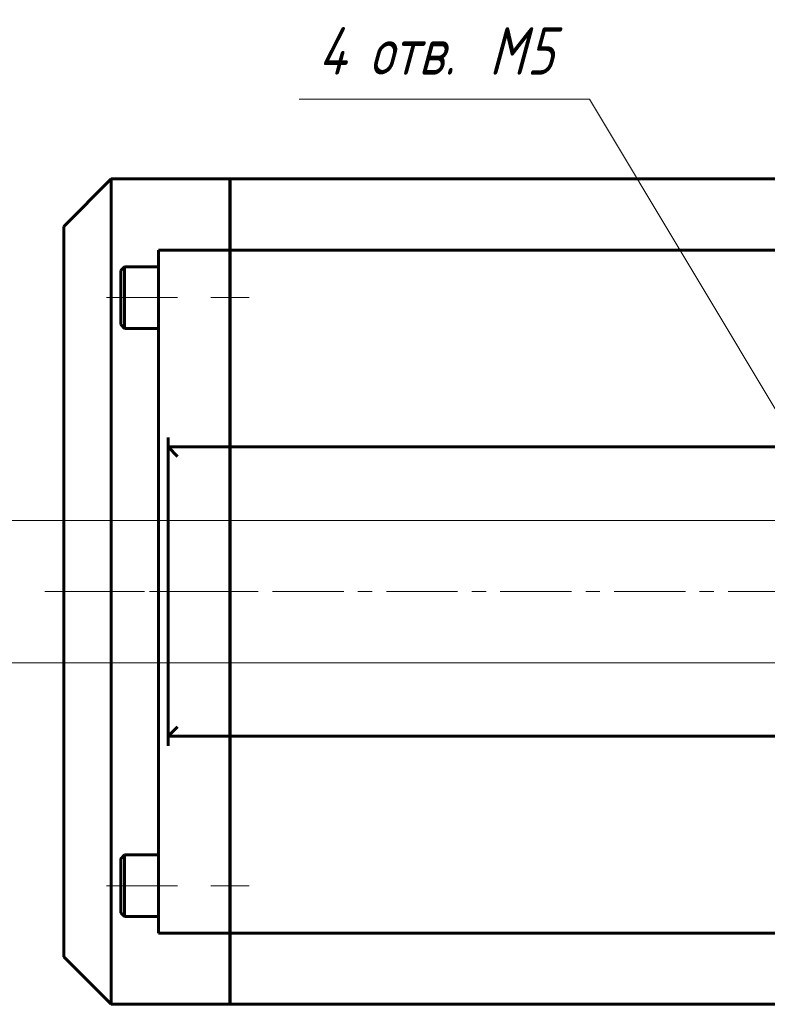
# Model space of a CAD drawing. Header units: millimetres. Extents: x 0 to 841, y 0 to 594.
# Tile 2 of 26: x 102 to 181, y 87 to 191. Entities that reach past the tile are written whole.
import ezdxf

# ---------------------------------------------------------------- set-up
doc = ezdxf.new("R2010")
doc.units = ezdxf.units.MM
for name, pattern in [('K5LT_AXLED', [12, 7.5, -1.5, 1.5, -1.5]), ('K5LT_BASIC', [0]), ('K5LT_THIN', [0])]:
    doc.linetypes.add(name, pattern=pattern)
doc.layers.add('Системный слой', color=7, linetype='Continuous')
doc.layers.add('Системный слой (1)', color=7, linetype='Continuous', true_color=0x6c6c6c)
doc.styles.add('KDIMTEXTSTYLE', font='txt', dxfattribs={"width": 0.96, "oblique": 15, "height": 5})
doc.styles.add('KTEXTSTYLE', font='txt', dxfattribs={"width": 0.96, "height": 5})
doc.dimstyles.new('KDIMSTYLE (0.50)', dxfattribs={"dimtxt": 5, "dimasz": 1, "dimexe": 2, "dimexo": 0, "dimgap": 1, "dimtad": 1, "dimlfac": 2, "dimtxsty": 'KDIMTEXTSTYLE', "dimsah": 1, "dimcen": 0, "dimdle": 1, "dimadec": 0, "dimazin": 0, "dimtfac": 0.667, "dimtmove": 0, "dimatfit": 3, "dimfxl": 1, "dimtvp": 1, "dimtolj": 1, "dimtzin": 0, "dimarcsym": 0})

# ---------------------------------------------------------------- blocks, each defined once
blk = doc.blocks.new('U37')
at = {"layer": 'Системный слой (1)', "color": 150, "linetype": 'K5LT_BASIC', "lineweight": 60, "true_color": 0x0080ff}
blk.add_line((214.44, 87.15), (124.49, 87.15), dxfattribs=at)
blk = doc.blocks.new('U38')
at = {"layer": 'Системный слой (1)', "color": 150, "linetype": 'K5LT_BASIC', "lineweight": 60, "true_color": 0x0080ff}
for p, q in [((112.94, 102.5), (112.94, 99.65)), ((112.94, 99.65), (112.94, 96.8))]:
    blk.add_line(p, q, dxfattribs=at)
blk = doc.blocks.new('U39')
at = {"layer": 'Системный слой (1)', "color": 150, "linetype": 'K5LT_BASIC', "lineweight": 60, "true_color": 0x0080ff}
for p, q in [((113.34, 102.9), (113.34, 99.65)), ((113.34, 99.65), (113.34, 96.4))]:
    blk.add_line(p, q, dxfattribs=at)
blk = doc.blocks.new('U40')
at = {"layer": 'Системный слой (1)', "color": 150, "linetype": 'K5LT_BASIC', "lineweight": 60, "true_color": 0x0080ff}
for p, q in [((112.94, 164.5), (112.94, 161.65)), ((112.94, 161.65), (112.94, 158.8))]:
    blk.add_line(p, q, dxfattribs=at)
blk = doc.blocks.new('U41')
at = {"layer": 'Системный слой (1)', "color": 150, "linetype": 'K5LT_BASIC', "lineweight": 60, "true_color": 0x0080ff}
for p, q in [((113.34, 164.9), (113.34, 161.65)), ((113.34, 161.65), (113.34, 158.4))]:
    blk.add_line(p, q, dxfattribs=at)
blk = doc.blocks.new('D9')
at = {"layer": 'Системный слой (1)'}
for points in [[(188.3, 139.22), (186.29, 143.84), (185.98, 143.08), (185.16, 143.17)], [(192.72, 133.12), (189.58, 137.07), (191.59, 132.45), (191.9, 133.21)]]:
    blk.add_hatch(color=7, dxfattribs=at).paths.add_polyline_path(points)
at = {"layer": 'Системный слой (1)', "color": 7, "linetype": 'K5LT_THIN', "lineweight": 18}
for p, q in [((162.32, 182.55), (131.76, 182.55)), ((188.3, 139.22), (162.32, 182.55)), ((188.3, 139.22), (184.7, 145.22)), ((186.29, 143.84), (185.98, 143.08)), ((188.3, 139.22), (186.29, 143.84)), ((185.98, 143.08), (185.16, 143.17)), ((185.16, 143.17), (188.3, 139.22)), ((189.58, 137.07), (188.3, 139.22)), ((189.58, 137.07), (191.59, 132.45)), ((192.72, 133.12), (189.58, 137.07)), ((189.58, 137.07), (193.18, 131.07)), ((191.59, 132.45), (191.9, 133.21)), ((191.9, 133.21), (192.72, 133.12))]:
    blk.add_line(p, q, dxfattribs=at)
blk.add_wipeout([(133.76, 183.55), (133.76, 190.93), (159.26, 190.93), (159.26, 183.55)]).dxf.layer = 'Системный слой (1)'
at = {"layer": 'Системный слой (1)', "color": 7, "char_height": 5, "attachment_point": 1, "style": 'KTEXTSTYLE'}
for s, insert in [('\\fArial|b0|c204|p34;\\H5.0;\\W1.000;\\Q15;\\fGOST Type AU|b0|i0|c204|p34;\\Q15;\\W0.960;4 отв. ', (133.76, 190.14)), ('\\fArial|b0|c204|p34;\\H5.0;\\W1.000;\\Q15;\\fGOST Type AU|b0|i0|c204|p34;\\Q15;\\W0.960;M', (151.76, 190.14)), ('\\fArial|b0|c204|p34;\\H5.0;\\W1.000;\\Q15;\\fGOST Type AU|b0|i0|c204|p34;\\Q15;\\W0.960;5', (155.73, 190.14))]:
    blk.add_mtext(s, dxfattribs=dict(at, insert=insert))
blk = doc.blocks.new('KDIMARROW_01')
at = {"layer": 'Системный слой'}
blk.add_hatch(color=0, dxfattribs=at).paths.add_polyline_path([(-5, -0.66), (0, 0), (-5, 0.66), (-4.5, 0)])
at = {"layer": 'Системный слой', "color": 0, "linetype": 'K5LT_THIN', "lineweight": 18}
for p, q in [((-4.5, 0), (-5, 0.66)), ((-5, 0.66), (0, 0)), ((0, 0), (-5, -0.66)), ((-5, -0.66), (-4.5, 0))]:
    blk.add_line(p, q, dxfattribs=at)
at = {"layer": 'Системный слой (1)', "color": 0, "linetype": 'K5LT_THIN', "lineweight": 18}
blk.add_line((638.72, 310.58), (638.22, 310.58), dxfattribs=at)
blk = doc.blocks.new('D10')
at = {"layer": 'Системный слой (1)', "color": 7, "linetype": 'K5LT_THIN', "lineweight": 18}
for p, q in [((253.94, 138.15), (88.41, 138.15)), ((90.41, 138.15), (91.07, 133.15)), ((90.41, 138.15), (90.41, 123.15)), ((91.07, 133.15), (90.41, 133.65)), ((90.41, 127.65), (91.07, 128.15)), ((91.07, 128.15), (90.41, 123.15)), ((253.94, 123.15), (88.41, 123.15))]:
    blk.add_line(p, q, dxfattribs=at)
blk.add_wipeout([(89.41, 126.69), (82.03, 126.69), (82.03, 134.28), (89.41, 134.28)]).dxf.layer = 'Системный слой (1)'
at = {"layer": 'Системный слой (1)'}
for points in [[(91.07, 133.15), (90.41, 138.15), (89.75, 133.15), (90.41, 133.65)], [(90.41, 123.15), (91.07, 128.15), (90.41, 127.65), (89.75, 128.15)]]:
    blk.add_hatch(color=7, dxfattribs=at).paths.add_polyline_path(points)
at = {"layer": 'Системный слой (1)', "color": 7, "linetype": 'K5LT_THIN', "lineweight": 18}
for p, q in [((89.75, 133.15), (90.41, 138.15)), ((90.41, 133.65), (89.75, 133.15)), ((90.41, 123.15), (89.75, 128.15)), ((89.75, 128.15), (90.41, 127.65))]:
    blk.add_line(p, q, dxfattribs=at)
at = {"layer": 'Системный слой (1)', "color": 7, "insert": (82.82, 126.69), "char_height": 5, "attachment_point": 1, "rotation": 90, "style": 'KTEXTSTYLE'}
blk.add_mtext('\\fArial|b0|c204|p34;\\H5.0;\\W1.000;\\Q15;\\fGOST Type AU|b0|i0|c204|p34;\\Q15;\\W0.960;30', dxfattribs=at)

msp = doc.modelspace()

# ---------------------------------------------------------------- linework, layer by layer
at = {"layer": 'Системный слой (1)', "color": 150, "linetype": 'K5LT_BASIC', "lineweight": 60, "true_color": 0x0080ff}
for p, q in [((111.9397, 174.1456), (106.9397, 169.1456)), ((124.4397, 174.1456), (111.9397, 174.1456)), ((111.9397, 87.1456), (111.9397, 174.1456)), ((124.4397, 166.6456), (124.4397, 174.1456)), ((318.3897, 174.1456), (124.4897, 174.1456)), ((124.4897, 166.6456), (124.4897, 174.1456)), ((106.9397, 92.1456), (106.9397, 169.1456)), ((124.4397, 166.6456), (116.9397, 166.6456)), ((116.9397, 165.6456), (116.9397, 166.6456)), ((124.4397, 166.6456), (124.4397, 165.6456)), ((318.3897, 166.6456), (124.4897, 166.6456)), ((124.4897, 166.6456), (124.4897, 165.6456)), ((116.9397, 130.6456), (116.9397, 165.6456)), ((124.4397, 165.6456), (124.4397, 146.8956)), ((124.4897, 165.6456), (124.4897, 146.8956)), ((113.3397, 164.8956), (112.9397, 164.4956)), ((113.3397, 164.8956), (116.9397, 164.8956)), ((124.4897, 163.6456), (124.4397, 163.6456)), ((113.3397, 158.3956), (112.9397, 158.7956)), ((124.4897, 159.6456), (124.4397, 159.6456)), ((113.3397, 158.3956), (116.9397, 158.3956)), ((124.4897, 155.6456), (124.4397, 155.6456)), ((117.9397, 145.8956), (117.9397, 146.8956)), ((124.4397, 145.8956), (124.4397, 146.8956)), ((124.4897, 145.8956), (124.4897, 146.8956)), ((117.9397, 115.3956), (117.9397, 145.8956)), ((124.4397, 145.8956), (117.9397, 145.8956)), ((117.9397, 145.8956), (118.9397, 144.8956)), ((124.4397, 145.8956), (124.4397, 144.8956)), ((318.3897, 145.8956), (124.4897, 145.8956)), ((124.4897, 145.8956), (124.4897, 144.8956)), ((124.4397, 144.8956), (124.4397, 116.3956)), ((124.4897, 144.8956), (124.4897, 116.3956)), ((116.9397, 95.6456), (116.9397, 130.6456)), ((117.9397, 115.3956), (118.9397, 116.3956)), ((124.4397, 116.3956), (124.4397, 115.3956)), ((124.4897, 116.3956), (124.4897, 115.3956)), ((117.9397, 114.3956), (117.9397, 115.3956)), ((124.4397, 115.3956), (117.9397, 115.3956)), ((124.4397, 115.3956), (124.4397, 114.3956)), ((318.3897, 115.3956), (124.4897, 115.3956)), ((124.4897, 115.3956), (124.4897, 114.3956)), ((124.4397, 114.3956), (124.4397, 95.6456)), ((124.4897, 114.3956), (124.4897, 95.6456)), ((124.4897, 105.6456), (124.4397, 105.6456)), ((113.3397, 102.8956), (112.9397, 102.4956)), ((113.3397, 102.8956), (116.9397, 102.8956)), ((124.4897, 101.6456), (124.4397, 101.6456)), ((124.4897, 97.6456), (124.4397, 97.6456)), ((113.3397, 96.3956), (112.9397, 96.7956)), ((113.3397, 96.3956), (116.9397, 96.3956)), ((116.9397, 94.6456), (116.9397, 95.6456)), ((124.4397, 95.6456), (124.4397, 94.6456)), ((124.4897, 95.6456), (124.4897, 94.6456)), ((124.4397, 94.6456), (116.9397, 94.6456)), ((124.4397, 87.1456), (124.4397, 94.6456)), ((318.3897, 94.6456), (124.4897, 94.6456)), ((124.4897, 87.1456), (124.4897, 94.6456)), ((111.9397, 87.1456), (106.9397, 92.1456)), ((124.4397, 87.1456), (111.9397, 87.1456))]:
    msp.add_line(p, q, dxfattribs=at)
at = {"layer": 'Системный слой (1)', "color": 30, "linetype": 'K5LT_AXLED', "lineweight": 18, "true_color": 0xff8000}
for p, q in [((118.9397, 161.6456), (110.9397, 161.6456)), ((126.4897, 161.6456), (122.4397, 161.6456)), ((104.9397, 130.6456), (337.9397, 130.6456)), ((118.9397, 99.6456), (110.9397, 99.6456)), ((126.4897, 99.6456), (122.4397, 99.6456))]:
    msp.add_line(p, q, dxfattribs=at)

# ---------------------------------------------------------------- block references
at = {"layer": 'Системный слой (1)'}
for name in ['U40', 'U41', 'U39', 'U38', 'U37']:
    msp.add_blockref(name, (0, 0), dxfattribs=at)

# ---------------------------------------------------------------- next in the draw order: dimensions: what is measured, and where the dimension line sits
at = {"layer": 'Системный слой (1)', "color": 7}
dim = msp.add_diameter_dim_2p(p1=(190.225, 136.0013), p2=(187.6543, 140.2899), dimstyle='KDIMSTYLE (0.50)', override={"dimtih": 1, "dimtoh": 1, "dimpost": '\\fGOST Type AU|b0|c204|p34;\\H5.0;\\W0.960;\\Q15;\\fGOST Type AU|b0|i0|c204|p34;\\Q15;4 отв. \\fGOST Type AU|b0|c204|p34;\\H5.0;\\W0.960;\\Q15;М<>', "dimblk1": 'KDIMARROW_01', "dimblk2": 'KDIMARROW_01', "dimclrt": 7, "dimtol": 1, "dimtp": 0, "dimtm": 0, "dimtdec": 5, "dimtmove": 1, "dimatfit": 2, "dimtolj": 1}, dxfattribs=at)
dim.commit()
dim.dimension.update_dxf_attribs({"geometry": 'D9', "text_midpoint": (160.3232, 182.5497), "dimtype": 163})

# ---------------------------------------------------------------- next in the draw order: dimensions: what is measured, and where the dimension line sits
dim = msp.add_linear_dim(base=(90.4125, 138.1456), p1=(253.9397, 123.1456), p2=(253.9397, 138.1456), angle=90, dimstyle='KDIMSTYLE (0.50)', override={"dimexo": 0, "dimpost": '\\fGOST Type AU|b0|c204|p34;\\H5.0;\\W0.960;\\Q15;<>', "dimblk1": 'KDIMARROW_01', "dimblk2": 'KDIMARROW_01', "dimse1": 0, "dimse2": 0, "dimclrt": 7, "dimtol": 1, "dimtp": 0, "dimtm": 0, "dimtdec": 5, "dimtolj": 1}, dxfattribs=at)
dim.commit()
dim.dimension.update_dxf_attribs({"geometry": 'D10', "text_midpoint": (90.4125, 130.6456), "dimtype": 160})

# ---------------------------------------------------------------- next in the draw order: linework, layer by layer
at = {"layer": 'Системный слой (1)', "color": 30, "linetype": 'K5LT_AXLED', "lineweight": 18, "true_color": 0xff8000}
msp.add_line((126.4897, 130.6456), (104.9397, 130.6456), dxfattribs=at)

doc.saveas('drawing.dxf')
